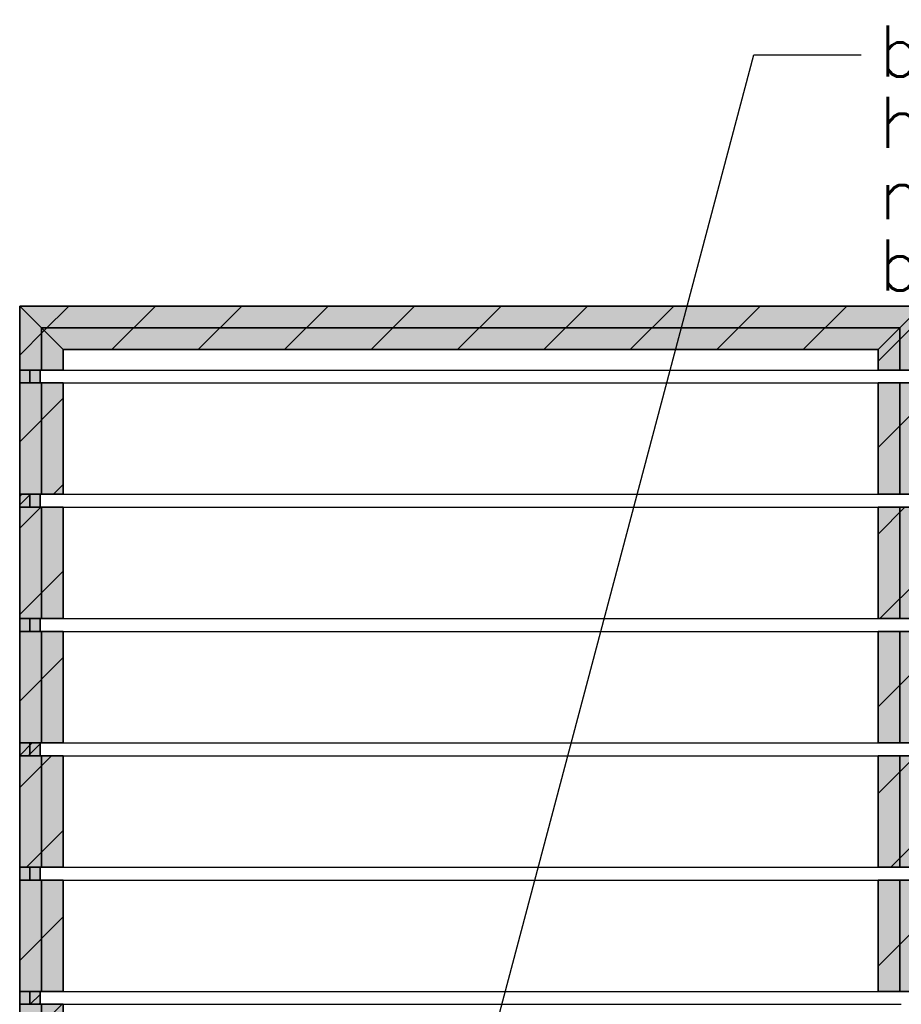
# Model space of a CAD drawing. Extents: x 0 to 139900, y 0 to 143500.
# Tile 10 of 34: x 93134 to 97462, y 10187 to 15019. Entities that reach past the tile are written whole.
import ezdxf

# ---------------------------------------------------------------- set-up
doc = ezdxf.new("R2010")
doc.units = 0
doc.header["$LTSCALE"] = 100
for name, color, linetype in [('A--A21--_F123-', 9, 'CONTINUOUS'), ('A--A22--_F123-', 9, 'CONTINUOUS'), ('A--L21--', 7, 'CONTINUOUS'), ('A--L21--_F---403', 24, 'CONTINUOUS'), ('A--L21--_F1---', 7, 'CONTINUOUS'), ('A--L22--', 7, 'CONTINUOUS'), ('A--L22--_F---406', 33, 'CONTINUOUS'), ('A--L22--_F1---', 7, 'CONTINUOUS'), ('A--L28H-_F123-', 2, 'CONTINUOUS'), ('A--T$1A-_F123-_0_25MM', 2, 'CONTINUOUS'), ('X--LP---_F1---', 9, 'CONTINUOUS')]:
    doc.layers.add(name, color=color, linetype=linetype)
doc.styles.add('0_25', font='ROMANS.shx', dxfattribs={"height": 250})

# ---------------------------------------------------------------- blocks, each defined once
blk = doc.blocks.new('*U364')
at = {"layer": 'A--A22--_F123-', "linetype": 'CONTINUOUS'}
for p, q in [((-4200.1, -13.9), (-4079.3, 107)), ((-3869, -107), (-3655, 107)), ((-3444.7, -107), (-3230.7, 107)), ((-3020.5, -107), (-2806.5, 107)), ((-2596.2, -107), (-2382.2, 107)), ((-2172, -107), (-1958, 107)), ((-1747.7, -107), (-1533.7, 107)), ((-1323.4, -107), (-1109.4, 107)), ((-899.2, -107), (-685.2, 107)), ((-474.9, -107), (-260.9, 107))]:
    blk.add_line(p, q, dxfattribs=at)
blk = doc.blocks.new('*U156')
at = {"layer": 'A--L22--_F1---', "color": 2, "linetype": 'CONTINUOUS'}
for points in [[(107, 107), (107, 107), (-4321, 107), (-4321, 107)], [(-107, -107), (-107, -107), (-4107, -107), (-4107, -107)]]:
    blk.add_lwpolyline(points, dxfattribs=at)
at = {"layer": 'X--LP---_F1---'}
for points in [[(-4214, 0), (-4321, 107), (0, 0), (107, 107)], [(0, 0), (-107, -107), (-4214, 0), (-4107, -107)]]:
    blk.add_solid(points, dxfattribs=at)
at = {"layer": 'A--A22--_F123-'}
blk.add_blockref('*U364', (0, 0), dxfattribs=at)
at = {"layer": 'A--L22--_F---406'}
mesh = blk.add_polyface(dxfattribs=at)
corners = [(0, 0), (-107, -107), (-4107, -107), (-4214, 0), (-4321, 107), (107, 107), (0, 0), (-107, -107), (-4107, -107), (-4214, 0), (-4321, 107), (107, 107)]
mesh.append_faces([[corners[k] for k in face] for face in [(1, 7, 8, 2), (11, 5, 4, 10)]])
mesh.append_faces([[corners[k] for k in face] for face in [(0, 1, 7, 6), (2, 3, 9, 8), (3, 9, 10, 4), (5, 11, 6, 0)]], dxfattribs={"vtx0": -1, "vtx1": -1, "vtx2": -1, "vtx3": -1})
mesh.append_faces([[corners[k] for k in face] for face in [(5, 0, 3, 4), (11, 6, 9, 10)]], dxfattribs={"vtx1": -1})
mesh.append_faces([[corners[k] for k in face] for face in [(0, 1, 2, 3), (6, 7, 8, 9)]], dxfattribs={"vtx3": -1})
blk = doc.blocks.new('*U397')
at = {"layer": 'A--A22--_F123-', "linetype": 'CONTINUOUS'}
blk.add_line((-107, 72.3), (13.9, 193.1), dxfattribs=at)
blk = doc.blocks.new('*U157')
at = {"layer": 'A--L22--_F1---', "color": 2, "linetype": 'CONTINUOUS'}
for points in [[(0, 0), (-107, 0), (-107, 314), (-107, 314)], [(0, 0), (107, 0), (107, 100), (107, 100)]]:
    blk.add_lwpolyline(points, dxfattribs=at)
at = {"layer": 'X--LP---_F1---'}
for points in [[(0, 0), (-107, 0), (0, 207), (-107, 314)], [(0, 207), (107, 100), (0, 0), (107, 0)]]:
    blk.add_solid(points, dxfattribs=at)
at = {"layer": 'A--A22--_F123-'}
blk.add_blockref('*U397', (0, 0), dxfattribs=at)
at = {"layer": 'A--L22--_F---406'}
mesh = blk.add_polyface(dxfattribs=at)
corners = [(0, 0), (-107, 0), (-107, 314), (0, 207), (107, 100), (107, 0), (0, 0), (-107, 0), (-107, 314), (0, 207), (107, 100), (107, 0)]
mesh.append_faces([[corners[k] for k in face] for face in [(1, 7, 8, 2), (11, 5, 4, 10)]])
mesh.append_faces([[corners[k] for k in face] for face in [(0, 1, 7, 6), (2, 3, 9, 8), (3, 9, 10, 4), (5, 11, 6, 0)]], dxfattribs={"vtx0": -1, "vtx1": -1, "vtx2": -1, "vtx3": -1})
mesh.append_faces([[corners[k] for k in face] for face in [(5, 0, 3, 4), (11, 6, 9, 10)]], dxfattribs={"vtx1": -1})
mesh.append_faces([[corners[k] for k in face] for face in [(0, 1, 2, 3), (6, 7, 8, 9)]], dxfattribs={"vtx3": -1})
blk = doc.blocks.new('*U430')
at = {"layer": 'A--A22--_F123-', "linetype": 'CONTINUOUS'}
blk.add_line((-107, 43.6), (107, 257.6), dxfattribs=at)
blk = doc.blocks.new('*U158')
at = {"layer": 'A--L22--_F1---', "color": 2, "linetype": 'CONTINUOUS'}
for points in [[(0, 0), (107, 0), (107, 314), (107, 314)], [(0, 0), (-107, 0), (-107, 100), (-107, 100)]]:
    blk.add_lwpolyline(points, dxfattribs=at)
at = {"layer": 'X--LP---_F1---'}
for points in [[(0, 207), (107, 314), (0, 0), (107, 0)], [(0, 0), (-107, 0), (0, 207), (-107, 100)]]:
    blk.add_solid(points, dxfattribs=at)
at = {"layer": 'A--A22--_F123-'}
blk.add_blockref('*U430', (0, 0), dxfattribs=at)
at = {"layer": 'A--L22--_F---406'}
mesh = blk.add_polyface(dxfattribs=at)
corners = [(0, 0), (-107, 0), (-107, 100), (0, 207), (107, 314), (107, 0), (0, 0), (-107, 0), (-107, 100), (0, 207), (107, 314), (107, 0)]
mesh.append_faces([[corners[k] for k in face] for face in [(1, 7, 8, 2), (11, 5, 4, 10)]])
mesh.append_faces([[corners[k] for k in face] for face in [(0, 1, 7, 6), (2, 3, 9, 8), (3, 9, 10, 4), (5, 11, 6, 0)]], dxfattribs={"vtx0": -1, "vtx1": -1, "vtx2": -1, "vtx3": -1})
mesh.append_faces([[corners[k] for k in face] for face in [(5, 0, 3, 4), (11, 6, 9, 10)]], dxfattribs={"vtx1": -1})
mesh.append_faces([[corners[k] for k in face] for face in [(0, 1, 2, 3), (6, 7, 8, 9)]], dxfattribs={"vtx3": -1})
blk = doc.blocks.new('*U429')
at = {"layer": 'A--A22--_F123-', "linetype": 'CONTINUOUS'}
for p, q in [((-107, 229.4), (107, 443.4)), ((87.9, 0), (107, 19.1))]:
    blk.add_line(p, q, dxfattribs=at)
blk = doc.blocks.new('*U164')
at = {"layer": 'A--L22--_F1---', "color": 2, "linetype": 'CONTINUOUS'}
for points in [[(0, 0), (-107, 0), (-107, 547), (0, 547)], [(0, 0), (107, 0), (107, 547), (0, 547)]]:
    blk.add_lwpolyline(points, dxfattribs=at)
at = {"layer": 'X--LP---_F1---'}
for points in [[(0, 0), (-107, 0), (0, 547), (-107, 547)], [(0, 547), (107, 547), (0, 0), (107, 0)]]:
    blk.add_solid(points, dxfattribs=at)
at = {"layer": 'A--A22--_F123-'}
blk.add_blockref('*U429', (0, 0), dxfattribs=at)
at = {"layer": 'A--L22--_F---406'}
mesh = blk.add_polyface(dxfattribs=at)
corners = [(0, 0), (-107, 0), (-107, 547), (0, 547), (107, 547), (107, 0), (0, 0), (-107, 0), (-107, 547), (0, 547), (107, 547), (107, 0)]
mesh.append_faces([[corners[k] for k in face] for face in [(1, 7, 8, 2), (11, 5, 4, 10)]])
mesh.append_faces([[corners[k] for k in face] for face in [(0, 1, 7, 6), (2, 3, 9, 8), (3, 9, 10, 4), (5, 11, 6, 0)]], dxfattribs={"vtx0": -1, "vtx1": -1, "vtx2": -1, "vtx3": -1})
mesh.append_faces([[corners[k] for k in face] for face in [(5, 0, 3, 4), (11, 6, 9, 10)]], dxfattribs={"vtx1": -1})
mesh.append_faces([[corners[k] for k in face] for face in [(0, 1, 2, 3), (6, 7, 8, 9)]], dxfattribs={"vtx3": -1})
blk = doc.blocks.new('*U428')
at = {"layer": 'A--A22--_F123-', "linetype": 'CONTINUOUS'}
for p, q in [((-107, 415.1), (24.9, 547)), ((-97.8, 0), (107, 204.8))]:
    blk.add_line(p, q, dxfattribs=at)
blk = doc.blocks.new('*U165')
at = {"layer": 'A--L22--_F1---', "color": 2, "linetype": 'CONTINUOUS'}
for points in [[(0, 0), (-107, 0), (-107, 547), (0, 547)], [(0, 0), (107, 0), (107, 547), (0, 547)]]:
    blk.add_lwpolyline(points, dxfattribs=at)
at = {"layer": 'X--LP---_F1---'}
for points in [[(0, 0), (-107, 0), (0, 547), (-107, 547)], [(0, 547), (107, 547), (0, 0), (107, 0)]]:
    blk.add_solid(points, dxfattribs=at)
at = {"layer": 'A--A22--_F123-'}
blk.add_blockref('*U428', (0, 0), dxfattribs=at)
at = {"layer": 'A--L22--_F---406'}
mesh = blk.add_polyface(dxfattribs=at)
corners = [(0, 0), (-107, 0), (-107, 547), (0, 547), (107, 547), (107, 0), (0, 0), (-107, 0), (-107, 547), (0, 547), (107, 547), (107, 0)]
mesh.append_faces([[corners[k] for k in face] for face in [(1, 7, 8, 2), (11, 5, 4, 10)]])
mesh.append_faces([[corners[k] for k in face] for face in [(0, 1, 7, 6), (2, 3, 9, 8), (3, 9, 10, 4), (5, 11, 6, 0)]], dxfattribs={"vtx0": -1, "vtx1": -1, "vtx2": -1, "vtx3": -1})
mesh.append_faces([[corners[k] for k in face] for face in [(5, 0, 3, 4), (11, 6, 9, 10)]], dxfattribs={"vtx1": -1})
mesh.append_faces([[corners[k] for k in face] for face in [(0, 1, 2, 3), (6, 7, 8, 9)]], dxfattribs={"vtx3": -1})
blk = doc.blocks.new('*U417')
at = {"layer": 'A--A22--_F123-', "linetype": 'CONTINUOUS'}
blk.add_line((-107, 176.6), (107, 390.6), dxfattribs=at)
blk = doc.blocks.new('*U166')
at = {"layer": 'A--L22--_F1---', "color": 2, "linetype": 'CONTINUOUS'}
for points in [[(0, 0), (-107, 0), (-107, 547), (0, 547)], [(0, 0), (107, 0), (107, 547), (0, 547)]]:
    blk.add_lwpolyline(points, dxfattribs=at)
at = {"layer": 'X--LP---_F1---'}
for points in [[(0, 0), (-107, 0), (0, 547), (-107, 547)], [(0, 547), (107, 547), (0, 0), (107, 0)]]:
    blk.add_solid(points, dxfattribs=at)
at = {"layer": 'A--A22--_F123-'}
blk.add_blockref('*U417', (0, 0), dxfattribs=at)
at = {"layer": 'A--L22--_F---406'}
mesh = blk.add_polyface(dxfattribs=at)
corners = [(0, 0), (-107, 0), (-107, 547), (0, 547), (107, 547), (107, 0), (0, 0), (-107, 0), (-107, 547), (0, 547), (107, 547), (107, 0)]
mesh.append_faces([[corners[k] for k in face] for face in [(1, 7, 8, 2), (11, 5, 4, 10)]])
mesh.append_faces([[corners[k] for k in face] for face in [(0, 1, 7, 6), (2, 3, 9, 8), (3, 9, 10, 4), (5, 11, 6, 0)]], dxfattribs={"vtx0": -1, "vtx1": -1, "vtx2": -1, "vtx3": -1})
mesh.append_faces([[corners[k] for k in face] for face in [(5, 0, 3, 4), (11, 6, 9, 10)]], dxfattribs={"vtx1": -1})
mesh.append_faces([[corners[k] for k in face] for face in [(0, 1, 2, 3), (6, 7, 8, 9)]], dxfattribs={"vtx3": -1})
blk = doc.blocks.new('*U424')
at = {"layer": 'A--A22--_F123-', "linetype": 'CONTINUOUS'}
for p, q in [((-107, 362.3), (77.7, 547)), ((-45.1, 0), (107, 152.1))]:
    blk.add_line(p, q, dxfattribs=at)
blk = doc.blocks.new('*U167')
at = {"layer": 'A--L22--_F1---', "color": 2, "linetype": 'CONTINUOUS'}
for points in [[(0, 0), (-107, 0), (-107, 547), (0, 547)], [(0, 0), (107, 0), (107, 547), (0, 547)]]:
    blk.add_lwpolyline(points, dxfattribs=at)
at = {"layer": 'X--LP---_F1---'}
for points in [[(0, 0), (-107, 0), (0, 547), (-107, 547)], [(0, 547), (107, 547), (0, 0), (107, 0)]]:
    blk.add_solid(points, dxfattribs=at)
at = {"layer": 'A--A22--_F123-'}
blk.add_blockref('*U424', (0, 0), dxfattribs=at)
at = {"layer": 'A--L22--_F---406'}
mesh = blk.add_polyface(dxfattribs=at)
corners = [(0, 0), (-107, 0), (-107, 547), (0, 547), (107, 547), (107, 0), (0, 0), (-107, 0), (-107, 547), (0, 547), (107, 547), (107, 0)]
mesh.append_faces([[corners[k] for k in face] for face in [(1, 7, 8, 2), (11, 5, 4, 10)]])
mesh.append_faces([[corners[k] for k in face] for face in [(0, 1, 7, 6), (2, 3, 9, 8), (3, 9, 10, 4), (5, 11, 6, 0)]], dxfattribs={"vtx0": -1, "vtx1": -1, "vtx2": -1, "vtx3": -1})
mesh.append_faces([[corners[k] for k in face] for face in [(5, 0, 3, 4), (11, 6, 9, 10)]], dxfattribs={"vtx1": -1})
mesh.append_faces([[corners[k] for k in face] for face in [(0, 1, 2, 3), (6, 7, 8, 9)]], dxfattribs={"vtx3": -1})
blk = doc.blocks.new('*U423')
at = {"layer": 'A--A22--_F123-', "linetype": 'CONTINUOUS'}
blk.add_line((-107, 123.8), (107, 337.8), dxfattribs=at)
blk = doc.blocks.new('*U168')
at = {"layer": 'A--L22--_F1---', "color": 2, "linetype": 'CONTINUOUS'}
for points in [[(0, 0), (-107, 0), (-107, 547), (0, 547)], [(0, 0), (107, 0), (107, 547), (0, 547)]]:
    blk.add_lwpolyline(points, dxfattribs=at)
at = {"layer": 'X--LP---_F1---'}
for points in [[(0, 0), (-107, 0), (0, 547), (-107, 547)], [(0, 547), (107, 547), (0, 0), (107, 0)]]:
    blk.add_solid(points, dxfattribs=at)
at = {"layer": 'A--A22--_F123-'}
blk.add_blockref('*U423', (0, 0), dxfattribs=at)
at = {"layer": 'A--L22--_F---406'}
mesh = blk.add_polyface(dxfattribs=at)
corners = [(0, 0), (-107, 0), (-107, 547), (0, 547), (107, 547), (107, 0), (0, 0), (-107, 0), (-107, 547), (0, 547), (107, 547), (107, 0)]
mesh.append_faces([[corners[k] for k in face] for face in [(1, 7, 8, 2), (11, 5, 4, 10)]])
mesh.append_faces([[corners[k] for k in face] for face in [(0, 1, 7, 6), (2, 3, 9, 8), (3, 9, 10, 4), (5, 11, 6, 0)]], dxfattribs={"vtx0": -1, "vtx1": -1, "vtx2": -1, "vtx3": -1})
mesh.append_faces([[corners[k] for k in face] for face in [(5, 0, 3, 4), (11, 6, 9, 10)]], dxfattribs={"vtx1": -1})
mesh.append_faces([[corners[k] for k in face] for face in [(0, 1, 2, 3), (6, 7, 8, 9)]], dxfattribs={"vtx3": -1})
blk = doc.blocks.new('*U391')
at = {"layer": 'A--A22--_F123-', "linetype": 'CONTINUOUS'}
blk.add_line((-107, 152.4), (107, 366.4), dxfattribs=at)
blk = doc.blocks.new('*U169')
at = {"layer": 'A--L22--_F1---', "color": 2, "linetype": 'CONTINUOUS'}
for points in [[(0, 0), (-107, 0), (-107, 547), (0, 547)], [(0, 0), (107, 0), (107, 547), (0, 547)]]:
    blk.add_lwpolyline(points, dxfattribs=at)
at = {"layer": 'X--LP---_F1---'}
for points in [[(0, 0), (-107, 0), (0, 547), (-107, 547)], [(0, 547), (107, 547), (0, 0), (107, 0)]]:
    blk.add_solid(points, dxfattribs=at)
at = {"layer": 'A--A22--_F123-'}
blk.add_blockref('*U391', (0, 0), dxfattribs=at)
at = {"layer": 'A--L22--_F---406'}
mesh = blk.add_polyface(dxfattribs=at)
corners = [(0, 0), (-107, 0), (-107, 547), (0, 547), (107, 547), (107, 0), (0, 0), (-107, 0), (-107, 547), (0, 547), (107, 547), (107, 0)]
mesh.append_faces([[corners[k] for k in face] for face in [(1, 7, 8, 2), (11, 5, 4, 10)]])
mesh.append_faces([[corners[k] for k in face] for face in [(0, 1, 7, 6), (2, 3, 9, 8), (3, 9, 10, 4), (5, 11, 6, 0)]], dxfattribs={"vtx0": -1, "vtx1": -1, "vtx2": -1, "vtx3": -1})
mesh.append_faces([[corners[k] for k in face] for face in [(5, 0, 3, 4), (11, 6, 9, 10)]], dxfattribs={"vtx1": -1})
mesh.append_faces([[corners[k] for k in face] for face in [(0, 1, 2, 3), (6, 7, 8, 9)]], dxfattribs={"vtx3": -1})
blk = doc.blocks.new('*U390')
at = {"layer": 'A--A22--_F123-', "linetype": 'CONTINUOUS'}
for p, q in [((-107, 391), (49, 547)), ((-73.7, 0), (107, 180.7))]:
    blk.add_line(p, q, dxfattribs=at)
blk = doc.blocks.new('*U170')
at = {"layer": 'A--L22--_F1---', "color": 2, "linetype": 'CONTINUOUS'}
for points in [[(0, 0), (-107, 0), (-107, 547), (0, 547)], [(0, 0), (107, 0), (107, 547), (0, 547)]]:
    blk.add_lwpolyline(points, dxfattribs=at)
at = {"layer": 'X--LP---_F1---'}
for points in [[(0, 0), (-107, 0), (0, 547), (-107, 547)], [(0, 547), (107, 547), (0, 0), (107, 0)]]:
    blk.add_solid(points, dxfattribs=at)
at = {"layer": 'A--A22--_F123-'}
blk.add_blockref('*U390', (0, 0), dxfattribs=at)
at = {"layer": 'A--L22--_F---406'}
mesh = blk.add_polyface(dxfattribs=at)
corners = [(0, 0), (-107, 0), (-107, 547), (0, 547), (107, 547), (107, 0), (0, 0), (-107, 0), (-107, 547), (0, 547), (107, 547), (107, 0)]
mesh.append_faces([[corners[k] for k in face] for face in [(1, 7, 8, 2), (11, 5, 4, 10)]])
mesh.append_faces([[corners[k] for k in face] for face in [(0, 1, 7, 6), (2, 3, 9, 8), (3, 9, 10, 4), (5, 11, 6, 0)]], dxfattribs={"vtx0": -1, "vtx1": -1, "vtx2": -1, "vtx3": -1})
mesh.append_faces([[corners[k] for k in face] for face in [(5, 0, 3, 4), (11, 6, 9, 10)]], dxfattribs={"vtx1": -1})
mesh.append_faces([[corners[k] for k in face] for face in [(0, 1, 2, 3), (6, 7, 8, 9)]], dxfattribs={"vtx3": -1})
blk = doc.blocks.new('*U384')
at = {"layer": 'A--A22--_F123-', "linetype": 'CONTINUOUS'}
blk.add_line((-107, 205.2), (107, 419.2), dxfattribs=at)
blk = doc.blocks.new('*U171')
at = {"layer": 'A--L22--_F1---', "color": 2, "linetype": 'CONTINUOUS'}
for points in [[(0, 0), (-107, 0), (-107, 547), (0, 547)], [(0, 0), (107, 0), (107, 547), (0, 547)]]:
    blk.add_lwpolyline(points, dxfattribs=at)
at = {"layer": 'X--LP---_F1---'}
for points in [[(0, 0), (-107, 0), (0, 547), (-107, 547)], [(0, 547), (107, 547), (0, 0), (107, 0)]]:
    blk.add_solid(points, dxfattribs=at)
at = {"layer": 'A--A22--_F123-'}
blk.add_blockref('*U384', (0, 0), dxfattribs=at)
at = {"layer": 'A--L22--_F---406'}
mesh = blk.add_polyface(dxfattribs=at)
corners = [(0, 0), (-107, 0), (-107, 547), (0, 547), (107, 547), (107, 0), (0, 0), (-107, 0), (-107, 547), (0, 547), (107, 547), (107, 0)]
mesh.append_faces([[corners[k] for k in face] for face in [(1, 7, 8, 2), (11, 5, 4, 10)]])
mesh.append_faces([[corners[k] for k in face] for face in [(0, 1, 7, 6), (2, 3, 9, 8), (3, 9, 10, 4), (5, 11, 6, 0)]], dxfattribs={"vtx0": -1, "vtx1": -1, "vtx2": -1, "vtx3": -1})
mesh.append_faces([[corners[k] for k in face] for face in [(5, 0, 3, 4), (11, 6, 9, 10)]], dxfattribs={"vtx1": -1})
mesh.append_faces([[corners[k] for k in face] for face in [(0, 1, 2, 3), (6, 7, 8, 9)]], dxfattribs={"vtx3": -1})
blk = doc.blocks.new('*U396')
at = {"layer": 'A--A22--_F123-', "linetype": 'CONTINUOUS'}
for p, q in [((-107, 443.7), (-3.7, 547)), ((-107, 19.5), (107, 233.5))]:
    blk.add_line(p, q, dxfattribs=at)
blk = doc.blocks.new('*U172')
at = {"layer": 'A--L22--_F1---', "color": 2, "linetype": 'CONTINUOUS'}
for points in [[(0, 0), (-107, 0), (-107, 547), (0, 547)], [(0, 0), (107, 0), (107, 547), (0, 547)]]:
    blk.add_lwpolyline(points, dxfattribs=at)
at = {"layer": 'X--LP---_F1---'}
for points in [[(0, 0), (-107, 0), (0, 547), (-107, 547)], [(0, 547), (107, 547), (0, 0), (107, 0)]]:
    blk.add_solid(points, dxfattribs=at)
at = {"layer": 'A--A22--_F123-'}
blk.add_blockref('*U396', (0, 0), dxfattribs=at)
at = {"layer": 'A--L22--_F---406'}
mesh = blk.add_polyface(dxfattribs=at)
corners = [(0, 0), (-107, 0), (-107, 547), (0, 547), (107, 547), (107, 0), (0, 0), (-107, 0), (-107, 547), (0, 547), (107, 547), (107, 0)]
mesh.append_faces([[corners[k] for k in face] for face in [(1, 7, 8, 2), (11, 5, 4, 10)]])
mesh.append_faces([[corners[k] for k in face] for face in [(0, 1, 7, 6), (2, 3, 9, 8), (3, 9, 10, 4), (5, 11, 6, 0)]], dxfattribs={"vtx0": -1, "vtx1": -1, "vtx2": -1, "vtx3": -1})
mesh.append_faces([[corners[k] for k in face] for face in [(5, 0, 3, 4), (11, 6, 9, 10)]], dxfattribs={"vtx1": -1})
mesh.append_faces([[corners[k] for k in face] for face in [(0, 1, 2, 3), (6, 7, 8, 9)]], dxfattribs={"vtx3": -1})
blk = doc.blocks.new('*U395')
at = {"layer": 'A--A22--_F123-', "linetype": 'CONTINUOUS'}
for p, q in [((-107, 258), (107, 472)), ((59.3, 0), (107, 47.7))]:
    blk.add_line(p, q, dxfattribs=at)
blk = doc.blocks.new('*U173')
at = {"layer": 'A--L22--_F1---', "color": 2, "linetype": 'CONTINUOUS'}
for points in [[(0, 0), (-107, 0), (-107, 547), (0, 547)], [(0, 0), (107, 0), (107, 547), (0, 547)]]:
    blk.add_lwpolyline(points, dxfattribs=at)
at = {"layer": 'X--LP---_F1---'}
for points in [[(0, 0), (-107, 0), (0, 547), (-107, 547)], [(0, 547), (107, 547), (0, 0), (107, 0)]]:
    blk.add_solid(points, dxfattribs=at)
at = {"layer": 'A--A22--_F123-'}
blk.add_blockref('*U395', (0, 0), dxfattribs=at)
at = {"layer": 'A--L22--_F---406'}
mesh = blk.add_polyface(dxfattribs=at)
corners = [(0, 0), (-107, 0), (-107, 547), (0, 547), (107, 547), (107, 0), (0, 0), (-107, 0), (-107, 547), (0, 547), (107, 547), (107, 0)]
mesh.append_faces([[corners[k] for k in face] for face in [(1, 7, 8, 2), (11, 5, 4, 10)]])
mesh.append_faces([[corners[k] for k in face] for face in [(0, 1, 7, 6), (2, 3, 9, 8), (3, 9, 10, 4), (5, 11, 6, 0)]], dxfattribs={"vtx0": -1, "vtx1": -1, "vtx2": -1, "vtx3": -1})
mesh.append_faces([[corners[k] for k in face] for face in [(5, 0, 3, 4), (11, 6, 9, 10)]], dxfattribs={"vtx1": -1})
mesh.append_faces([[corners[k] for k in face] for face in [(0, 1, 2, 3), (6, 7, 8, 9)]], dxfattribs={"vtx3": -1})
blk = doc.blocks.new('*U179')
at = {"layer": 'A--L21--_F1---', "color": 2, "linetype": 'CONTINUOUS'}
for points in [[(0, 0), (-50, 0), (-50, -63), (0, -63)], [(0, 0), (50, 0), (50, -63), (0, -63)]]:
    blk.add_lwpolyline(points, dxfattribs=at)
at = {"layer": 'X--LP---_F1---'}
for points in [[(0, -63), (-50, -63), (0, 0), (-50, 0)], [(0, 0), (50, 0), (0, -63), (50, -63)]]:
    blk.add_solid(points, dxfattribs=at)
at = {"layer": 'A--L21--_F---403'}
mesh = blk.add_polyface(dxfattribs=at)
corners = [(0, 0), (50, 0), (50, -63), (0, -63), (-50, -63), (-50, 0), (0, 0), (50, 0), (50, -63), (0, -63), (-50, -63), (-50, 0)]
mesh.append_faces([[corners[k] for k in face] for face in [(1, 7, 8, 2), (11, 5, 4, 10)]])
mesh.append_faces([[corners[k] for k in face] for face in [(0, 1, 7, 6), (2, 3, 9, 8), (3, 9, 10, 4), (5, 11, 6, 0)]], dxfattribs={"vtx0": -1, "vtx1": -1, "vtx2": -1, "vtx3": -1})
mesh.append_faces([[corners[k] for k in face] for face in [(5, 0, 3, 4), (11, 6, 9, 10)]], dxfattribs={"vtx1": -1})
mesh.append_faces([[corners[k] for k in face] for face in [(0, 1, 2, 3), (6, 7, 8, 9)]], dxfattribs={"vtx3": -1})
blk = doc.blocks.new('*U388')
at = {"layer": 'A--A21--_F123-', "linetype": 'CONTINUOUS'}
for p, q in [((-50, -62.1), (12.1, 0)), ((-8.5, -63), (50, -4.5))]:
    blk.add_line(p, q, dxfattribs=at)
blk = doc.blocks.new('*U180')
at = {"layer": 'A--L21--_F1---', "color": 2, "linetype": 'CONTINUOUS'}
for points in [[(0, 0), (-50, 0), (-50, -63), (0, -63)], [(0, 0), (50, 0), (50, -63), (0, -63)]]:
    blk.add_lwpolyline(points, dxfattribs=at)
at = {"layer": 'X--LP---_F1---'}
for points in [[(0, -63), (-50, -63), (0, 0), (-50, 0)], [(0, 0), (50, 0), (0, -63), (50, -63)]]:
    blk.add_solid(points, dxfattribs=at)
at = {"layer": 'A--A21--_F123-'}
blk.add_blockref('*U388', (0, 0), dxfattribs=at)
at = {"layer": 'A--L21--_F---403'}
mesh = blk.add_polyface(dxfattribs=at)
corners = [(0, 0), (50, 0), (50, -63), (0, -63), (-50, -63), (-50, 0), (0, 0), (50, 0), (50, -63), (0, -63), (-50, -63), (-50, 0)]
mesh.append_faces([[corners[k] for k in face] for face in [(1, 7, 8, 2), (11, 5, 4, 10)]])
mesh.append_faces([[corners[k] for k in face] for face in [(0, 1, 7, 6), (2, 3, 9, 8), (3, 9, 10, 4), (5, 11, 6, 0)]], dxfattribs={"vtx0": -1, "vtx1": -1, "vtx2": -1, "vtx3": -1})
mesh.append_faces([[corners[k] for k in face] for face in [(5, 0, 3, 4), (11, 6, 9, 10)]], dxfattribs={"vtx1": -1})
mesh.append_faces([[corners[k] for k in face] for face in [(0, 1, 2, 3), (6, 7, 8, 9)]], dxfattribs={"vtx3": -1})
blk = doc.blocks.new('*U181')
at = {"layer": 'A--L21--_F1---', "color": 2, "linetype": 'CONTINUOUS'}
for points in [[(0, 0), (-50, 0), (-50, -63), (0, -63)], [(0, 0), (50, 0), (50, -63), (0, -63)]]:
    blk.add_lwpolyline(points, dxfattribs=at)
at = {"layer": 'X--LP---_F1---'}
for points in [[(0, -63), (-50, -63), (0, 0), (-50, 0)], [(0, 0), (50, 0), (0, -63), (50, -63)]]:
    blk.add_solid(points, dxfattribs=at)
at = {"layer": 'A--L21--_F---403'}
mesh = blk.add_polyface(dxfattribs=at)
corners = [(0, 0), (50, 0), (50, -63), (0, -63), (-50, -63), (-50, 0), (0, 0), (50, 0), (50, -63), (0, -63), (-50, -63), (-50, 0)]
mesh.append_faces([[corners[k] for k in face] for face in [(1, 7, 8, 2), (11, 5, 4, 10)]])
mesh.append_faces([[corners[k] for k in face] for face in [(0, 1, 7, 6), (2, 3, 9, 8), (3, 9, 10, 4), (5, 11, 6, 0)]], dxfattribs={"vtx0": -1, "vtx1": -1, "vtx2": -1, "vtx3": -1})
mesh.append_faces([[corners[k] for k in face] for face in [(5, 0, 3, 4), (11, 6, 9, 10)]], dxfattribs={"vtx1": -1})
mesh.append_faces([[corners[k] for k in face] for face in [(0, 1, 2, 3), (6, 7, 8, 9)]], dxfattribs={"vtx3": -1})
blk = doc.blocks.new('*U393')
at = {"layer": 'A--A21--_F123-', "linetype": 'CONTINUOUS'}
for p, q in [((-50, -10.1), (-39.9, 0)), ((-50, -52.5), (2.5, 0))]:
    blk.add_line(p, q, dxfattribs=at)
blk = doc.blocks.new('*U182')
at = {"layer": 'A--L21--_F1---', "color": 2, "linetype": 'CONTINUOUS'}
for points in [[(0, 0), (-50, 0), (-50, -63), (0, -63)], [(0, 0), (50, 0), (50, -63), (0, -63)]]:
    blk.add_lwpolyline(points, dxfattribs=at)
at = {"layer": 'X--LP---_F1---'}
for points in [[(0, -63), (-50, -63), (0, 0), (-50, 0)], [(0, 0), (50, 0), (0, -63), (50, -63)]]:
    blk.add_solid(points, dxfattribs=at)
at = {"layer": 'A--A21--_F123-'}
blk.add_blockref('*U393', (0, 0), dxfattribs=at)
at = {"layer": 'A--L21--_F---403'}
mesh = blk.add_polyface(dxfattribs=at)
corners = [(0, 0), (50, 0), (50, -63), (0, -63), (-50, -63), (-50, 0), (0, 0), (50, 0), (50, -63), (0, -63), (-50, -63), (-50, 0)]
mesh.append_faces([[corners[k] for k in face] for face in [(1, 7, 8, 2), (11, 5, 4, 10)]])
mesh.append_faces([[corners[k] for k in face] for face in [(0, 1, 7, 6), (2, 3, 9, 8), (3, 9, 10, 4), (5, 11, 6, 0)]], dxfattribs={"vtx0": -1, "vtx1": -1, "vtx2": -1, "vtx3": -1})
mesh.append_faces([[corners[k] for k in face] for face in [(5, 0, 3, 4), (11, 6, 9, 10)]], dxfattribs={"vtx1": -1})
mesh.append_faces([[corners[k] for k in face] for face in [(0, 1, 2, 3), (6, 7, 8, 9)]], dxfattribs={"vtx3": -1})
blk = doc.blocks.new('*U183')
at = {"layer": 'A--L21--_F1---', "color": 2, "linetype": 'CONTINUOUS'}
for points in [[(0, 0), (-50, 0), (-50, -63), (0, -63)], [(0, 0), (50, 0), (50, -63), (0, -63)]]:
    blk.add_lwpolyline(points, dxfattribs=at)
at = {"layer": 'X--LP---_F1---'}
for points in [[(0, -63), (-50, -63), (0, 0), (-50, 0)], [(0, 0), (50, 0), (0, -63), (50, -63)]]:
    blk.add_solid(points, dxfattribs=at)
at = {"layer": 'A--L21--_F---403'}
mesh = blk.add_polyface(dxfattribs=at)
corners = [(0, 0), (50, 0), (50, -63), (0, -63), (-50, -63), (-50, 0), (0, 0), (50, 0), (50, -63), (0, -63), (-50, -63), (-50, 0)]
mesh.append_faces([[corners[k] for k in face] for face in [(1, 7, 8, 2), (11, 5, 4, 10)]])
mesh.append_faces([[corners[k] for k in face] for face in [(0, 1, 7, 6), (2, 3, 9, 8), (3, 9, 10, 4), (5, 11, 6, 0)]], dxfattribs={"vtx0": -1, "vtx1": -1, "vtx2": -1, "vtx3": -1})
mesh.append_faces([[corners[k] for k in face] for face in [(5, 0, 3, 4), (11, 6, 9, 10)]], dxfattribs={"vtx1": -1})
mesh.append_faces([[corners[k] for k in face] for face in [(0, 1, 2, 3), (6, 7, 8, 9)]], dxfattribs={"vtx3": -1})
blk = doc.blocks.new('*U387')
at = {"layer": 'A--A22--_F123-', "linetype": 'CONTINUOUS'}
for p, q in [((-107, 338.2), (101.8, 547)), ((-20.9, 0), (107, 127.9))]:
    blk.add_line(p, q, dxfattribs=at)
blk = doc.blocks.new('*U195')
at = {"layer": 'A--L22--_F1---', "color": 2, "linetype": 'CONTINUOUS'}
for points in [[(0, 0), (-107, 0), (-107, 547), (0, 547)], [(0, 0), (107, 0), (107, 547), (0, 547)]]:
    blk.add_lwpolyline(points, dxfattribs=at)
at = {"layer": 'X--LP---_F1---'}
for points in [[(0, 0), (-107, 0), (0, 547), (-107, 547)], [(0, 547), (107, 547), (0, 0), (107, 0)]]:
    blk.add_solid(points, dxfattribs=at)
at = {"layer": 'A--A22--_F123-'}
blk.add_blockref('*U387', (0, 0), dxfattribs=at)
at = {"layer": 'A--L22--_F---406'}
mesh = blk.add_polyface(dxfattribs=at)
corners = [(0, 0), (-107, 0), (-107, 547), (0, 547), (107, 547), (107, 0), (0, 0), (-107, 0), (-107, 547), (0, 547), (107, 547), (107, 0)]
mesh.append_faces([[corners[k] for k in face] for face in [(1, 7, 8, 2), (11, 5, 4, 10)]])
mesh.append_faces([[corners[k] for k in face] for face in [(0, 1, 7, 6), (2, 3, 9, 8), (3, 9, 10, 4), (5, 11, 6, 0)]], dxfattribs={"vtx0": -1, "vtx1": -1, "vtx2": -1, "vtx3": -1})
mesh.append_faces([[corners[k] for k in face] for face in [(5, 0, 3, 4), (11, 6, 9, 10)]], dxfattribs={"vtx1": -1})
mesh.append_faces([[corners[k] for k in face] for face in [(0, 1, 2, 3), (6, 7, 8, 9)]], dxfattribs={"vtx3": -1})
blk = doc.blocks.new('*U386')
at = {"layer": 'A--A21--_F123-', "linetype": 'CONTINUOUS'}
for p, q in [((1.1, -63), (50, -14.1)), ((43.5, -63), (50, -56.5))]:
    blk.add_line(p, q, dxfattribs=at)
blk = doc.blocks.new('*U196')
at = {"layer": 'A--L21--_F1---', "color": 2, "linetype": 'CONTINUOUS'}
for points in [[(0, 0), (-50, 0), (-50, -63), (0, -63)], [(0, 0), (50, 0), (50, -63), (0, -63)]]:
    blk.add_lwpolyline(points, dxfattribs=at)
at = {"layer": 'X--LP---_F1---'}
for points in [[(0, -63), (-50, -63), (0, 0), (-50, 0)], [(0, 0), (50, 0), (0, -63), (50, -63)]]:
    blk.add_solid(points, dxfattribs=at)
at = {"layer": 'A--A21--_F123-'}
blk.add_blockref('*U386', (0, 0), dxfattribs=at)
at = {"layer": 'A--L21--_F---403'}
mesh = blk.add_polyface(dxfattribs=at)
corners = [(0, 0), (50, 0), (50, -63), (0, -63), (-50, -63), (-50, 0), (0, 0), (50, 0), (50, -63), (0, -63), (-50, -63), (-50, 0)]
mesh.append_faces([[corners[k] for k in face] for face in [(1, 7, 8, 2), (11, 5, 4, 10)]])
mesh.append_faces([[corners[k] for k in face] for face in [(0, 1, 7, 6), (2, 3, 9, 8), (3, 9, 10, 4), (5, 11, 6, 0)]], dxfattribs={"vtx0": -1, "vtx1": -1, "vtx2": -1, "vtx3": -1})
mesh.append_faces([[corners[k] for k in face] for face in [(5, 0, 3, 4), (11, 6, 9, 10)]], dxfattribs={"vtx1": -1})
mesh.append_faces([[corners[k] for k in face] for face in [(0, 1, 2, 3), (6, 7, 8, 9)]], dxfattribs={"vtx3": -1})

msp = doc.modelspace()

# ---------------------------------------------------------------- linework, layer by layer
at = {"layer": 'A--L28H-_F123-'}
for p, q in [((93233.9, 13300), (97461.9, 13300)), ((93233.9, 13237), (97461.9, 13237)), ((93233.9, 12690), (97461.9, 12690)), ((93233.9, 12627), (97461.9, 12627)), ((93233.9, 12080), (97461.9, 12080)), ((93233.9, 12017), (97461.9, 12017)), ((93233.9, 11470), (97461.9, 11470)), ((93233.9, 11407), (97461.9, 11407)), ((93233.9, 10860), (97461.9, 10860)), ((93233.9, 10797), (97461.9, 10797)), ((93233.9, 10250), (97461.9, 10250)), ((93233.9, 10187), (97461.9, 10187))]:
    msp.add_line(p, q, dxfattribs=at)
at = {"layer": 'A--T$1A-_F123-_0_25MM', "color": 7, "linetype": 'CONTINUOUS'}
msp.add_lwpolyline([(93337.5, 2033.8), (96738.2, 14846.6), (97264.2, 14846.6)], dxfattribs=at)

# ---------------------------------------------------------------- block references
at = {"layer": 'A--L21--'}
for name, p in [('*U183', (93183.9, 13300)), ('*U182', (93183.9, 12690)), ('*U181', (93183.9, 12080)), ('*U180', (93183.9, 11470)), ('*U179', (93183.9, 10860)), ('*U196', (93183.9, 10250))]:
    msp.add_blockref(name, p, dxfattribs=at)
at = {"layer": 'A--L22--'}
for name, p in [('*U156', (97454.9, 13507)), ('*U157', (93240.9, 13300)), ('*U158', (97454.9, 13300)), ('*U173', (93240.9, 12690)), ('*U164', (97454.9, 12690)), ('*U172', (93240.9, 12080)), ('*U165', (97454.9, 12080)), ('*U171', (93240.9, 11470)), ('*U166', (97454.9, 11470)), ('*U170', (93240.9, 10860)), ('*U167', (97454.9, 10860)), ('*U169', (93240.9, 10250)), ('*U168', (97454.9, 10250)), ('*U195', (93240.9, 9640))]:
    msp.add_blockref(name, p, dxfattribs=at)

# ---------------------------------------------------------------- texts
at = {"layer": 'A--T$1A-_F123-_0_25MM', "linetype": 'CONTINUOUS', "style": '0_25'}
for s, p in [('balklaag 63x175mm (K17)', (97353.4, 14740.3)), ('h.o.h. 610mm', (97353.4, 14390.3)), ('max. bel. 70kg/m2', (97353.4, 14040.3)), ('b.k. op 3000mm+P', (97353.4, 13690.3))]:
    msp.add_text(s, height=250, dxfattribs=at).set_placement(p)

doc.saveas('drawing.dxf')
